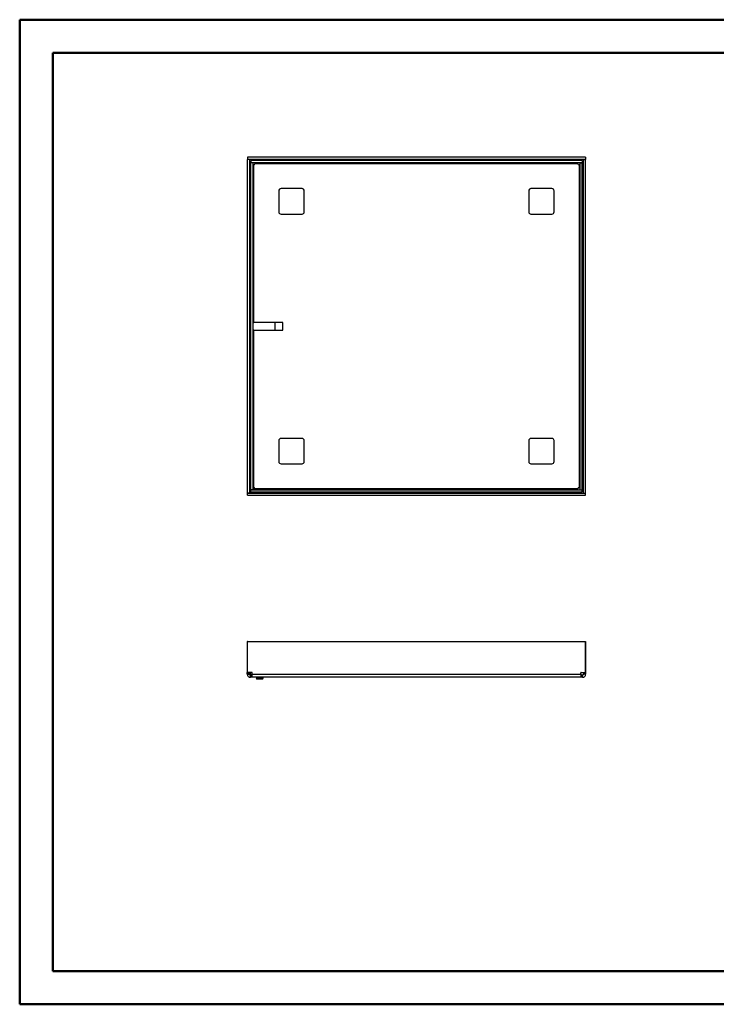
# Model space of a CAD drawing. Header units: millimetres. Extents: x 0 to 420, y 0 to 297.
# Tile 1 of 2: x 0 to 210, y 0 to 297. Entities that reach past the tile are written whole.
import ezdxf

# ---------------------------------------------------------------- set-up
doc = ezdxf.new("R2010")
doc.units = ezdxf.units.MM

msp = doc.modelspace()

# ---------------------------------------------------------------- linework, layer by layer
at = {"color": 7, "linetype": 'Continuous', "lineweight": 50}
for p, q in [((0.38, 0.21), (0.38, 297.21)), ((0.38, 297.21), (420.38, 297.21)), ((10.38, 10.21), (10.38, 287.21)), ((10.38, 287.21), (410.38, 287.21)), ((10.38, 10.21), (410.38, 10.21)), ((0.38, 0.21), (420.38, 0.21))]:
    msp.add_line(p, q, dxfattribs=at)
at = {"color": 7, "linetype": 'Continuous', "lineweight": 25}
for p, q in [((170.96, 255.75), (69.02, 255.75)), ((69.02, 255.75), (69.02, 255.08)), ((170.96, 255.75), (170.96, 255.08)), ((68.99, 255.06), (68.99, 154.43)), ((69.66, 255.06), (68.99, 255.06)), ((170.96, 255.08), (69.02, 255.08)), ((69.66, 255.06), (69.66, 154.43)), ((69.92, 254.26), (70.02, 254.26)), ((69.92, 161.66), (69.92, 254.26)), ((69.99, 254.06), (69.99, 155.43)), ((70.66, 254.06), (69.99, 254.06)), ((70.02, 254.75), (70.02, 254.08)), ((169.96, 254.75), (70.02, 254.75)), ((169.96, 254.08), (70.02, 254.08)), ((70.47, 254.81), (169.51, 254.81)), ((70.47, 254.75), (70.47, 254.81)), ((70.66, 254.06), (70.66, 155.43)), ((70.92, 205.91), (70.92, 253.43)), ((70.97, 253.43), (70.92, 253.43)), ((71.31, 253.81), (168.67, 253.81)), ((71.31, 253.81), (71.31, 253.76)), ((168.67, 253.76), (168.67, 253.81)), ((169.06, 253.43), (169.01, 253.43)), ((169.06, 253.43), (169.06, 156.06)), ((169.32, 155.43), (169.32, 254.06)), ((169.32, 254.06), (169.99, 254.06)), ((169.51, 254.81), (169.51, 254.75)), ((169.96, 254.75), (169.96, 254.08)), ((169.96, 254.26), (170.06, 254.26)), ((169.99, 155.43), (169.99, 254.06)), ((170.06, 254.26), (170.06, 155.23)), ((170.32, 154.43), (170.32, 255.06)), ((170.32, 255.06), (170.99, 255.06)), ((170.99, 154.43), (170.99, 255.06)), ((78.49, 245.58), (78.49, 239.25)), ((85.49, 246.25), (79.16, 246.25)), ((86.16, 239.25), (86.16, 245.58)), ((153.82, 245.58), (153.82, 239.25)), ((160.82, 246.25), (154.49, 246.25)), ((161.49, 239.25), (161.49, 245.58)), ((79.16, 238.58), (85.49, 238.58)), ((154.49, 238.58), (160.82, 238.58)), ((70.66, 205.91), (70.92, 205.91)), ((79.66, 205.91), (70.92, 205.91)), ((77.32, 205.91), (77.32, 203.58)), ((79.66, 203.58), (79.66, 205.91)), ((70.92, 203.58), (70.66, 203.58)), ((70.92, 156.06), (70.92, 203.58)), ((70.92, 203.58), (79.66, 203.58)), ((78.49, 170.25), (78.49, 163.91)), ((85.49, 170.91), (79.16, 170.91)), ((86.16, 163.91), (86.16, 170.25)), ((153.82, 170.25), (153.82, 163.91)), ((160.82, 170.91), (154.49, 170.91)), ((161.49, 163.91), (161.49, 170.25)), ((69.74, 161.08), (69.74, 159.4)), ((79.16, 163.25), (85.49, 163.25)), ((154.49, 163.25), (160.82, 163.25)), ((69.74, 159.4), (69.79, 159.52)), ((69.74, 158.33), (69.74, 159.4)), ((69.74, 158.33), (69.74, 154.5)), ((69.99, 158.01), (69.99, 154.75)), ((69.99, 158.01), (69.99, 158.01)), ((69.74, 154.5), (69.99, 154.75)), ((69.74, 154.5), (73.57, 154.5)), ((70.66, 155.43), (69.99, 155.43)), ((69.99, 154.75), (70.02, 154.78)), ((69.99, 154.75), (73.25, 154.75)), ((70.02, 154.75), (70.02, 155.41)), ((70.02, 155.41), (169.96, 155.41)), ((70.02, 154.75), (169.96, 154.75)), ((70.41, 155.41), (70.41, 155.43)), ((70.66, 155.41), (71.02, 155.78)), ((70.92, 156.06), (70.97, 156.06)), ((71.02, 156.06), (71.02, 155.78)), ((71.02, 155.78), (71.3, 155.78)), ((71.31, 155.73), (71.31, 155.68)), ((168.67, 155.68), (71.31, 155.68)), ((73.25, 154.75), (73.25, 154.75)), ((74.65, 154.5), (73.57, 154.5)), ((74.76, 154.54), (74.65, 154.5)), ((74.65, 154.5), (76.32, 154.5)), ((169.51, 154.68), (76.9, 154.68)), ((168.67, 155.68), (168.67, 155.73)), ((169.01, 156.06), (169.06, 156.06)), ((169.32, 155.43), (169.99, 155.43)), ((169.51, 154.75), (169.51, 154.68)), ((169.96, 154.75), (169.96, 155.41)), ((170.06, 155.23), (169.96, 155.23)), ((69.66, 154.43), (68.99, 154.43)), ((69.02, 153.75), (69.02, 154.41)), ((69.02, 154.41), (170.96, 154.41)), ((69.02, 153.75), (170.96, 153.75)), ((170.32, 154.43), (170.99, 154.43)), ((170.96, 153.75), (170.96, 154.41)), ((69.02, 109.61), (68.99, 109.61)), ((68.99, 109.61), (68.99, 100.34)), ((69.02, 100.34), (69.02, 109.61)), ((69.02, 109.61), (170.96, 109.61)), ((170.96, 100.34), (170.96, 109.61)), ((170.96, 109.61), (170.99, 109.61)), ((170.99, 109.61), (170.99, 100.34)), ((68.99, 100.34), (69.02, 100.34)), ((68.99, 100.18), (68.99, 100.34)), ((68.99, 100.18), (69.66, 100.18)), ((68.99, 99.79), (68.99, 100.18)), ((68.99, 99.79), (69.66, 99.79)), ((70.31, 100.34), (69.02, 100.34)), ((69.66, 100.18), (69.66, 100.34)), ((69.66, 99.79), (69.66, 100.18)), ((69.92, 98.86), (69.92, 99.53)), ((70.31, 99.53), (69.92, 99.53)), ((70.31, 98.86), (69.92, 98.86)), ((70.31, 98.86), (70.31, 99.53)), ((70.47, 99.53), (70.31, 99.53)), ((70.47, 98.86), (70.31, 98.86)), ((70.47, 99.79), (70.47, 100.18)), ((70.47, 99.79), (169.51, 99.79)), ((169.51, 98.86), (70.47, 98.86)), ((71.69, 98.61), (71.79, 98.44)), ((71.69, 98.61), (71.89, 98.61)), ((71.74, 98.86), (71.74, 98.61)), ((71.79, 98.44), (71.96, 98.44)), ((71.96, 98.44), (71.89, 98.61)), ((71.89, 98.61), (71.92, 98.61)), ((71.92, 98.61), (71.92, 98.86)), ((71.96, 98.44), (72.2, 98.44)), ((72.12, 98.61), (72.2, 98.44)), ((72.12, 98.61), (73.35, 98.61)), ((72.16, 98.86), (72.16, 98.61)), ((72.2, 98.44), (73.28, 98.44)), ((73.28, 98.44), (73.35, 98.61)), ((73.28, 98.44), (73.52, 98.44)), ((73.32, 98.61), (73.32, 98.86)), ((73.59, 98.61), (73.52, 98.44)), ((73.52, 98.44), (73.69, 98.44)), ((73.55, 98.86), (73.55, 98.61)), ((73.55, 98.61), (73.59, 98.61)), ((73.59, 98.61), (73.79, 98.61)), ((73.69, 98.44), (73.79, 98.61)), ((73.74, 98.61), (73.74, 98.86)), ((169.51, 99.79), (169.51, 100.18)), ((169.67, 99.53), (169.51, 99.53)), ((169.67, 98.86), (169.51, 98.86)), ((169.67, 100.34), (170.96, 100.34)), ((169.67, 98.86), (169.67, 99.53)), ((170.06, 99.53), (169.67, 99.53)), ((170.06, 98.86), (169.67, 98.86)), ((170.06, 98.86), (170.06, 99.53)), ((170.32, 100.34), (170.32, 100.18)), ((170.99, 100.18), (170.32, 100.18)), ((170.32, 100.18), (170.32, 99.79)), ((170.99, 99.79), (170.32, 99.79)), ((170.99, 100.34), (170.96, 100.34)), ((170.99, 100.34), (170.99, 100.18)), ((170.99, 100.18), (170.99, 99.79))]:
    msp.add_line(p, q, dxfattribs=at)
at = {"color": 7, "linetype": 'Continuous', "lineweight": 25, "flags": 128}
for points in [[(69.99, 159.46), (69.89, 159.49), (69.79, 159.52)], [(74.76, 154.54), (74.74, 154.65), (74.7, 154.75)]]:
    msp.add_lwpolyline(points, dxfattribs=at)
at = {"color": 7, "linetype": 'Continuous', "lineweight": 25}
for centre, radius, start, end in [((70.97, 253.76), 0.333, 270, 0), ((169.01, 253.76), 0.333, 180, 270), ((79.16, 245.58), 0.667, 90, 180), ((85.49, 245.58), 0.667, 0, 90), ((154.49, 245.58), 0.667, 90, 180), ((160.82, 245.58), 0.667, 0, 90), ((79.16, 239.25), 0.667, 180, 270), ((85.49, 239.25), 0.667, 270, 0), ((154.49, 239.25), 0.667, 180, 270), ((160.82, 239.25), 0.667, 270, 0), ((79.16, 170.25), 0.667, 90, 180), ((85.49, 170.25), 0.667, 0, 90), ((154.49, 170.25), 0.667, 90, 180), ((160.82, 170.25), 0.667, 0, 90), ((79.16, 163.91), 0.667, 180, 270), ((85.49, 163.91), 0.667, 270, 0), ((154.49, 163.91), 0.667, 180, 270), ((160.82, 163.91), 0.667, 270, 0), ((70.74, 161.08), 1, 138.5904, 180), ((71.02, 159.03), 1.33, 140.8973, 158.1986), ((70.97, 155.73), 0.333, 0, 90), ((74.27, 155.78), 1.33, 291.8014, 309.1027), ((76.32, 155.5), 1, 270, 311.4096), ((169.01, 155.73), 0.333, 90, 180), ((70.74, 100.53), 1, 190.5812, 253.9639), ((70.31, 100.18), 0.167, 0, 90), ((169.67, 100.18), 0.167, 90, 180)]:
    msp.add_arc(centre, radius, start, end, dxfattribs=at)
for points in [[(69.92, 254.26), (69.89, 254.26), (69.82, 254.26), (69.73, 254.26), (69.67, 254.26), (69.66, 254.26), (69.66, 254.26)], [(70.47, 255.08), (70.47, 255.08), (70.47, 255.07), (70.47, 255.01), (70.47, 254.92), (70.47, 254.85), (70.47, 254.81)], [(70.92, 253.43), (70.89, 253.43), (70.82, 253.43), (70.73, 253.43), (70.67, 253.43), (70.66, 253.43), (70.66, 253.43)], [(71.31, 254.08), (71.31, 254.08), (71.31, 254.07), (71.31, 254.01), (71.31, 253.92), (71.31, 253.85), (71.31, 253.81)], [(168.67, 253.81), (168.67, 253.85), (168.67, 253.92), (168.67, 254.01), (168.67, 254.07), (168.67, 254.08), (168.67, 254.08)], [(169.32, 253.43), (169.32, 253.43), (169.31, 253.43), (169.25, 253.43), (169.16, 253.43), (169.09, 253.43), (169.06, 253.43)], [(169.51, 254.81), (169.51, 254.85), (169.51, 254.92), (169.51, 255.01), (169.51, 255.07), (169.51, 255.08), (169.51, 255.08)], [(170.32, 254.26), (170.32, 254.26), (170.31, 254.26), (170.25, 254.26), (170.16, 254.26), (170.09, 254.26), (170.06, 254.26)], [(70.66, 156.06), (70.66, 156.06), (70.67, 156.06), (70.73, 156.06), (70.82, 156.06), (70.89, 156.06), (70.92, 156.06)], [(71.31, 155.68), (71.31, 155.65), (71.31, 155.58), (71.31, 155.49), (71.31, 155.43), (71.31, 155.42), (71.31, 155.41)], [(168.67, 155.41), (168.67, 155.42), (168.67, 155.43), (168.67, 155.49), (168.67, 155.58), (168.67, 155.65), (168.67, 155.68)], [(169.06, 156.06), (169.09, 156.06), (169.16, 156.06), (169.25, 156.06), (169.31, 156.06), (169.32, 156.06), (169.32, 156.06)], [(169.51, 154.41), (169.51, 154.42), (169.51, 154.43), (169.51, 154.49), (169.51, 154.58), (169.51, 154.65), (169.51, 154.68)], [(170.06, 155.23), (170.09, 155.23), (170.16, 155.23), (170.25, 155.23), (170.31, 155.23), (170.32, 155.23), (170.32, 155.23)], [(68.99, 99.79), (69, 99.67), (69.03, 99.43), (69.25, 99.12), (69.56, 98.9), (69.8, 98.87), (69.92, 98.86)], [(69.66, 99.79), (69.66, 99.76), (69.67, 99.69), (69.73, 99.6), (69.82, 99.54), (69.89, 99.53), (69.92, 99.53)], [(70.47, 98.86), (70.47, 98.87), (70.47, 98.9), (70.47, 99.12), (70.47, 99.43), (70.47, 99.67), (70.47, 99.79)], [(169.51, 99.79), (169.51, 99.67), (169.51, 99.43), (169.51, 99.12), (169.51, 98.9), (169.51, 98.87), (169.51, 98.86)], [(170.06, 99.53), (170.09, 99.53), (170.16, 99.54), (170.25, 99.6), (170.31, 99.69), (170.32, 99.76), (170.32, 99.79)], [(170.06, 98.86), (170.18, 98.87), (170.42, 98.9), (170.73, 99.12), (170.95, 99.43), (170.98, 99.67), (170.99, 99.79)]]:
    msp.add_open_spline(points, degree=3, dxfattribs=at)
for points, knots in [([(69.99, 158.01), (69.99, 158.01), (69.98, 158.03), (69.95, 158.1), (69.87, 158.21), (69.78, 158.29), (69.74, 158.33)], [0, 0, 0, 0, 0.007983, 0.195027, 0.636462, 1, 1, 1, 1]), ([(69.66, 155.23), (69.66, 155.23), (69.67, 155.23), (69.71, 155.23), (69.74, 155.23), (69.74, 155.23)], [0, 0, 0, 0, 0.485334, 0.970668, 1, 1, 1, 1]), ([(70.47, 154.5), (70.47, 154.5), (70.47, 154.46), (70.47, 154.43), (70.47, 154.42), (70.47, 154.41)], [0, 0, 0, 0, 0.029332, 0.514666, 1, 1, 1, 1]), ([(73.57, 154.5), (73.53, 154.54), (73.45, 154.63), (73.34, 154.7), (73.27, 154.74), (73.25, 154.74), (73.25, 154.75)], [0, 0, 0, 0, 0.363538, 0.804973, 0.992017, 1, 1, 1, 1])]:
    msp.add_open_spline(points, degree=3, knots=knots, dxfattribs=at)

doc.saveas('drawing.dxf')
